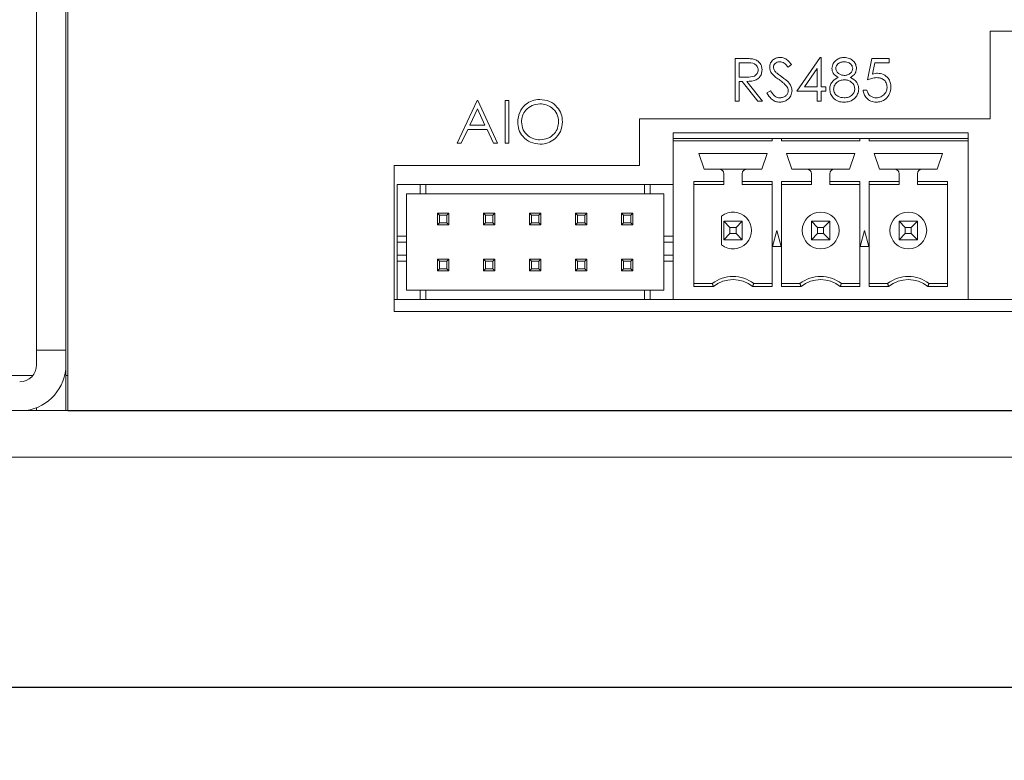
# Model space of a CAD drawing. Header units: inches. Extents: x 0.2 to 16.3, y 0.2 to 11.5.
# Tile 40 of 71: x 7 to 8.7, y 2.8 to 4.1. Entities that reach past the tile are written whole.
import ezdxf

# ---------------------------------------------------------------- set-up
doc = ezdxf.new("R2010")
doc.units = ezdxf.units.IN
doc.header["$MEASUREMENT"] = 0
doc.layers.add('FORMAT', color=7, linetype='Continuous')
doc.styles.add('SLDTEXTSTYLE0', font='TXT', dxfattribs={"width": 0.75})
doc.dimstyles.new('SLDDIMSTYLE0', dxfattribs={"dimtxt": 0.125, "dimasz": 0.13, "dimexe": 0, "dimexo": 0.0625, "dimgap": 0.03125, "dimtad": 2, "dimdec": 3, "dimzin": 4, "dimdsep": 46, "dimtxsty": 'Standard', "dimsah": 1, "dimcen": 0.09, "dimadec": 0, "dimazin": 0, "dimtfac": 1, "dimtdec": 3, "dimtofl": 0, "dimtmove": 0, "dimatfit": 3, "dimfxl": 1, "dimtolj": 1, "dimtzin": 12, "dimarcsym": 0})

# ---------------------------------------------------------------- blocks, each defined once
blk = doc.blocks.new('*D16')
at = {"layer": 'FORMAT'}
for p, q in [((6.7027, 3.7187), (6.7027, 2.825)), ((11.3527, 3.7187), (11.3527, 2.825)), ((6.7027, 2.95), (11.3527, 2.95))]:
    blk.add_line(p, q, dxfattribs=at)
for points in [[(6.7027, 2.95), (6.8327, 2.93), (6.8327, 2.97)], [(11.3527, 2.95), (11.2227, 2.97), (11.2227, 2.93)]]:
    blk.add_solid(points, dxfattribs=at)
at = {"layer": 'FORMAT', "insert": (8.8199, 3.1111), "char_height": 0.125, "attachment_point": 1, "style": 'SLDTEXTSTYLE0'}
blk.add_mtext('4.650', dxfattribs=at)

msp = doc.modelspace()

# ---------------------------------------------------------------- linework, layer by layer
at = {"color": 7, "linetype": 'Continuous', "lineweight": 15}
for p, q in [((7.0277, 4.439), (7.0277, 3.527)), ((7.0777, 4.439), (7.0777, 3.527)), ((7.0812, 3.423), (7.0812, 4.439)), ((9.2197, 4.073), (8.6597, 4.073)), ((8.6597, 4.073), (8.6597, 3.923)), ((8.2235, 4.0262), (8.2381, 4.0262)), ((8.2235, 3.9533), (8.2235, 4.0262)), ((8.23, 4.0187), (8.23, 3.9944)), ((8.2437, 4.0187), (8.23, 4.0187)), ((8.3198, 4.0157), (8.3139, 4.0112)), ((8.3291, 3.9701), (8.3689, 4.028)), ((8.3689, 4.028), (8.3703, 4.028)), ((8.3703, 4.028), (8.3703, 3.9776)), ((8.4497, 3.9897), (8.4572, 4.0262)), ((8.4572, 4.0262), (8.4871, 4.0262)), ((8.4623, 4.0187), (8.4584, 3.9995)), ((8.4871, 4.0187), (8.4623, 4.0187)), ((8.4871, 4.0262), (8.4871, 4.0187)), ((8.23, 3.9944), (8.2434, 3.9943)), ((8.3637, 4.0092), (8.342, 3.9776)), ((8.3637, 3.9776), (8.3637, 4.0092)), ((8.23, 3.9869), (8.23, 3.9533)), ((8.2354, 3.9869), (8.23, 3.9869)), ((8.2621, 3.9533), (8.2354, 3.9869)), ((8.2434, 3.9869), (8.2702, 3.9533)), ((8.342, 3.9776), (8.3637, 3.9776)), ((8.3703, 3.9776), (8.3787, 3.9776)), ((8.3787, 3.9776), (8.3787, 3.9701)), ((8.2777, 3.9673), (8.2839, 3.971)), ((8.3637, 3.9701), (8.3291, 3.9701)), ((8.3637, 3.9533), (8.3637, 3.9701)), ((8.3703, 3.9701), (8.3703, 3.9533)), ((8.3787, 3.9701), (8.3703, 3.9701)), ((8.4422, 3.972), (8.4488, 3.972)), ((7.7473, 3.8814), (7.7819, 3.9543)), ((7.7819, 3.9543), (7.7828, 3.9543)), ((7.7828, 3.9543), (7.8165, 3.8814)), ((7.8296, 3.9543), (7.8361, 3.9543)), ((7.8296, 3.8814), (7.8296, 3.9543)), ((7.8361, 3.9543), (7.8361, 3.8814)), ((8.23, 3.9533), (8.2235, 3.9533)), ((8.2702, 3.9533), (8.2621, 3.9533)), ((8.3703, 3.9533), (8.3637, 3.9533)), ((7.7823, 3.9401), (7.7691, 3.9123)), ((7.7951, 3.9123), (7.7823, 3.9401)), ((7.7691, 3.9123), (7.7951, 3.9123)), ((8.6597, 3.923), (8.0597, 3.923)), ((8.0597, 3.923), (8.0597, 3.843)), ((7.7655, 3.9048), (7.7544, 3.8814)), ((7.7986, 3.9048), (7.7655, 3.9048)), ((7.8094, 3.8814), (7.7986, 3.9048)), ((8.622, 3.8991), (8.1173, 3.8991)), ((8.1173, 3.8991), (8.1173, 3.8892)), ((8.622, 3.8892), (8.622, 3.8991)), ((7.7544, 3.8814), (7.7473, 3.8814)), ((7.8165, 3.8814), (7.8094, 3.8814)), ((7.8361, 3.8814), (7.8296, 3.8814)), ((8.1173, 3.8853), (8.1173, 3.8892)), ((8.1173, 3.8892), (8.2868, 3.8892)), ((8.1173, 3.6137), (8.1173, 3.8853)), ((8.1173, 3.8853), (8.2868, 3.8853)), ((8.2868, 3.8853), (8.2868, 3.8892)), ((8.2868, 3.8892), (8.3025, 3.8892)), ((8.3025, 3.8892), (8.3025, 3.8853)), ((8.3025, 3.8892), (8.4368, 3.8892)), ((8.3025, 3.8853), (8.4368, 3.8853)), ((8.4368, 3.8853), (8.4368, 3.8892)), ((8.4368, 3.8892), (8.4525, 3.8892)), ((8.4525, 3.8892), (8.4525, 3.8853)), ((8.4525, 3.8892), (8.622, 3.8892)), ((8.4525, 3.8853), (8.622, 3.8853)), ((8.622, 3.8892), (8.622, 3.8853)), ((8.622, 3.6137), (8.622, 3.8853)), ((8.2783, 3.8637), (8.161, 3.8637)), ((8.1702, 3.8369), (8.161, 3.8637)), ((8.2783, 3.8637), (8.2691, 3.8369)), ((8.4283, 3.8637), (8.311, 3.8637)), ((8.3202, 3.8369), (8.311, 3.8637)), ((8.4283, 3.8637), (8.4191, 3.8369)), ((8.5783, 3.8637), (8.461, 3.8637)), ((8.4702, 3.8369), (8.461, 3.8637)), ((8.5783, 3.8637), (8.5691, 3.8369)), ((8.0597, 3.843), (7.6397, 3.843)), ((7.6397, 3.843), (7.6397, 3.593)), ((8.196, 3.8369), (8.1702, 3.8369)), ((8.2433, 3.8369), (8.196, 3.8369)), ((8.2039, 3.8158), (8.2039, 3.829)), ((8.2354, 3.829), (8.2354, 3.8158)), ((8.2691, 3.8369), (8.2433, 3.8369)), ((8.346, 3.8369), (8.3202, 3.8369)), ((8.3933, 3.8369), (8.346, 3.8369)), ((8.3539, 3.8158), (8.3539, 3.829)), ((8.3854, 3.829), (8.3854, 3.8158)), ((8.4191, 3.8369), (8.3933, 3.8369)), ((8.496, 3.8369), (8.4702, 3.8369)), ((8.5433, 3.8369), (8.496, 3.8369)), ((8.5039, 3.8158), (8.5039, 3.829)), ((8.5354, 3.829), (8.5354, 3.8158)), ((8.5691, 3.8369), (8.5433, 3.8369)), ((7.6448, 3.8105), (7.6448, 3.7219)), ((7.6841, 3.8105), (7.6448, 3.8105)), ((7.6448, 3.7968), (7.6448, 3.8105)), ((7.6841, 3.7948), (7.6841, 3.8105)), ((7.694, 3.8105), (7.6841, 3.8105)), ((8.0682, 3.8105), (7.694, 3.8105)), ((7.694, 3.7948), (7.694, 3.8105)), ((8.078, 3.8105), (8.0682, 3.8105)), ((8.0682, 3.8105), (8.0682, 3.7948)), ((8.1173, 3.8105), (8.078, 3.8105)), ((8.078, 3.8105), (8.078, 3.7948)), ((8.1173, 3.7219), (8.1173, 3.8105)), ((8.2039, 3.8158), (8.1525, 3.8158)), ((8.1525, 3.8158), (8.1525, 3.6359)), ((8.2039, 3.8105), (8.1525, 3.8105)), ((8.2039, 3.8105), (8.2039, 3.8158)), ((8.2868, 3.8158), (8.2354, 3.8158)), ((8.2354, 3.8158), (8.2354, 3.8105)), ((8.2354, 3.8105), (8.2868, 3.8105)), ((8.2868, 3.6359), (8.2868, 3.8158)), ((8.3539, 3.8158), (8.3025, 3.8158)), ((8.3025, 3.8158), (8.3025, 3.6359)), ((8.3539, 3.8105), (8.3025, 3.8105)), ((8.3539, 3.8105), (8.3539, 3.8158)), ((8.4368, 3.8158), (8.3854, 3.8158)), ((8.3854, 3.8158), (8.3854, 3.8105)), ((8.3854, 3.8105), (8.4368, 3.8105)), ((8.4368, 3.6359), (8.4368, 3.8158)), ((8.5039, 3.8158), (8.4525, 3.8158)), ((8.4525, 3.8158), (8.4525, 3.6359)), ((8.5039, 3.8105), (8.4525, 3.8105)), ((8.5039, 3.8105), (8.5039, 3.8158)), ((8.5868, 3.8158), (8.5354, 3.8158)), ((8.5354, 3.8158), (8.5354, 3.8105)), ((8.5354, 3.8105), (8.5868, 3.8105)), ((8.5868, 3.6359), (8.5868, 3.8158)), ((7.6606, 3.7219), (7.6606, 3.7948)), ((7.6841, 3.7948), (7.6606, 3.7948)), ((7.6841, 3.7948), (7.694, 3.7948)), ((8.0682, 3.7948), (7.694, 3.7948)), ((8.078, 3.7948), (8.0682, 3.7948)), ((8.078, 3.7948), (8.1015, 3.7948)), ((8.1015, 3.7219), (8.1015, 3.7948)), ((7.7137, 3.7613), (7.7172, 3.7578)), ((7.7334, 3.7613), (7.7137, 3.7613)), ((7.7137, 3.7613), (7.7137, 3.7416)), ((7.7334, 3.7613), (7.73, 3.7578)), ((7.7334, 3.7416), (7.7334, 3.7613)), ((7.7925, 3.7613), (7.796, 3.7578)), ((7.7925, 3.7613), (7.7925, 3.7416)), ((7.8122, 3.7613), (7.7925, 3.7613)), ((7.8122, 3.7613), (7.8087, 3.7578)), ((7.8122, 3.7416), (7.8122, 3.7613)), ((7.8712, 3.7613), (7.8747, 3.7578)), ((7.8712, 3.7613), (7.8712, 3.7416)), ((7.8909, 3.7613), (7.8712, 3.7613)), ((7.8909, 3.7613), (7.8874, 3.7578)), ((7.8909, 3.7416), (7.8909, 3.7613)), ((7.95, 3.7613), (7.9534, 3.7578)), ((7.95, 3.7613), (7.95, 3.7416)), ((7.9697, 3.7613), (7.95, 3.7613)), ((7.9697, 3.7613), (7.9662, 3.7578)), ((7.9697, 3.7416), (7.9697, 3.7613)), ((8.0287, 3.7613), (8.0322, 3.7578)), ((8.0287, 3.7613), (8.0287, 3.7416)), ((8.0484, 3.7613), (8.0287, 3.7613)), ((8.0484, 3.7613), (8.0449, 3.7578)), ((8.0484, 3.7416), (8.0484, 3.7613)), ((7.7172, 3.7451), (7.7137, 3.7416)), ((7.7137, 3.7416), (7.7334, 3.7416)), ((7.73, 3.7578), (7.7172, 3.7578)), ((7.7172, 3.7578), (7.7172, 3.7451)), ((7.7172, 3.7451), (7.73, 3.7451)), ((7.73, 3.7578), (7.73, 3.7451)), ((7.73, 3.7451), (7.7334, 3.7416)), ((7.796, 3.7451), (7.7925, 3.7416)), ((7.7925, 3.7416), (7.8122, 3.7416)), ((7.8087, 3.7578), (7.796, 3.7578)), ((7.796, 3.7578), (7.796, 3.7451)), ((7.796, 3.7451), (7.8087, 3.7451)), ((7.8087, 3.7578), (7.8087, 3.7451)), ((7.8087, 3.7451), (7.8122, 3.7416)), ((7.8747, 3.7451), (7.8712, 3.7416)), ((7.8712, 3.7416), (7.8909, 3.7416)), ((7.8747, 3.7578), (7.8747, 3.7451)), ((7.8874, 3.7578), (7.8747, 3.7578)), ((7.8747, 3.7451), (7.8874, 3.7451)), ((7.8874, 3.7578), (7.8874, 3.7451)), ((7.8874, 3.7451), (7.8909, 3.7416)), ((7.9534, 3.7451), (7.95, 3.7416)), ((7.95, 3.7416), (7.9697, 3.7416)), ((7.9534, 3.7578), (7.9534, 3.7451)), ((7.9662, 3.7578), (7.9534, 3.7578)), ((7.9534, 3.7451), (7.9662, 3.7451)), ((7.9662, 3.7578), (7.9662, 3.7451)), ((7.9662, 3.7451), (7.9697, 3.7416)), ((8.0322, 3.7451), (8.0287, 3.7416)), ((8.0287, 3.7416), (8.0484, 3.7416)), ((8.0449, 3.7578), (8.0322, 3.7578)), ((8.0322, 3.7578), (8.0322, 3.7451)), ((8.0322, 3.7451), (8.0449, 3.7451)), ((8.0449, 3.7578), (8.0449, 3.7451)), ((8.0449, 3.7451), (8.0484, 3.7416)), ((8.2, 3.7564), (8.2, 3.7072)), ((8.2039, 3.7475), (8.2145, 3.737)), ((8.2039, 3.7475), (8.2354, 3.7475)), ((8.2039, 3.716), (8.2039, 3.7475)), ((8.2354, 3.7475), (8.2248, 3.737)), ((8.2354, 3.7475), (8.2354, 3.716)), ((8.3539, 3.7475), (8.3645, 3.737)), ((8.3539, 3.7475), (8.3854, 3.7475)), ((8.3539, 3.716), (8.3539, 3.7475)), ((8.3854, 3.7475), (8.3748, 3.737)), ((8.3854, 3.7475), (8.3854, 3.716)), ((8.5039, 3.7475), (8.5145, 3.737)), ((8.5039, 3.716), (8.5039, 3.7475)), ((8.5039, 3.7475), (8.5354, 3.7475)), ((8.5354, 3.7475), (8.5248, 3.737)), ((8.5354, 3.7475), (8.5354, 3.716)), ((8.2145, 3.7266), (8.2039, 3.716)), ((8.2248, 3.737), (8.2145, 3.737)), ((8.2145, 3.737), (8.2145, 3.7266)), ((8.2145, 3.7266), (8.2248, 3.7266)), ((8.2248, 3.7266), (8.2248, 3.737)), ((8.2248, 3.7266), (8.2354, 3.716)), ((8.2947, 3.7318), (8.2873, 3.7042)), ((8.302, 3.7042), (8.2947, 3.7318)), ((8.3645, 3.7266), (8.3539, 3.716)), ((8.3748, 3.737), (8.3645, 3.737)), ((8.3645, 3.737), (8.3645, 3.7266)), ((8.3645, 3.7266), (8.3748, 3.7266)), ((8.3748, 3.7266), (8.3748, 3.737)), ((8.3748, 3.7266), (8.3854, 3.716)), ((8.4447, 3.7318), (8.4373, 3.7042)), ((8.452, 3.7042), (8.4447, 3.7318)), ((8.5145, 3.7266), (8.5039, 3.716)), ((8.5145, 3.737), (8.5145, 3.7266)), ((8.5248, 3.737), (8.5145, 3.737)), ((8.5145, 3.7266), (8.5248, 3.7266)), ((8.5248, 3.7266), (8.5248, 3.737)), ((8.5248, 3.7266), (8.5354, 3.716)), ((7.6448, 3.7219), (7.6606, 3.7219)), ((7.6448, 3.7219), (7.6448, 3.7121)), ((7.6448, 3.7121), (7.6606, 3.7121)), ((7.6448, 3.7121), (7.6448, 3.6894)), ((7.6606, 3.7219), (7.6606, 3.7121)), ((7.6606, 3.7121), (7.6606, 3.6894)), ((8.1015, 3.7219), (8.1173, 3.7219)), ((8.1015, 3.7121), (8.1015, 3.7219)), ((8.1015, 3.7121), (8.1173, 3.7121)), ((8.1015, 3.6894), (8.1015, 3.7121)), ((8.2354, 3.716), (8.2039, 3.716)), ((8.3854, 3.716), (8.3539, 3.716)), ((8.5354, 3.716), (8.5039, 3.716)), ((8.2873, 3.7042), (8.302, 3.7042)), ((8.4373, 3.7042), (8.452, 3.7042)), ((7.6606, 3.6894), (7.6448, 3.6894)), ((7.6448, 3.6894), (7.6448, 3.6795)), ((7.6448, 3.6795), (7.6448, 3.6137)), ((7.6606, 3.6795), (7.6448, 3.6795)), ((7.6606, 3.6894), (7.6606, 3.6795)), ((7.6606, 3.6795), (7.6606, 3.6294)), ((7.7137, 3.6826), (7.7172, 3.6791)), ((7.7334, 3.6826), (7.7137, 3.6826)), ((7.7137, 3.6826), (7.7137, 3.6629)), ((7.73, 3.6791), (7.7172, 3.6791)), ((7.7172, 3.6791), (7.7172, 3.6663)), ((7.7334, 3.6826), (7.73, 3.6791)), ((7.73, 3.6791), (7.73, 3.6663)), ((7.7334, 3.6629), (7.7334, 3.6826)), ((7.7925, 3.6826), (7.796, 3.6791)), ((7.7925, 3.6826), (7.7925, 3.6629)), ((7.8122, 3.6826), (7.7925, 3.6826)), ((7.796, 3.6791), (7.796, 3.6663)), ((7.8087, 3.6791), (7.796, 3.6791)), ((7.8122, 3.6826), (7.8087, 3.6791)), ((7.8087, 3.6791), (7.8087, 3.6663)), ((7.8122, 3.6629), (7.8122, 3.6826)), ((7.8712, 3.6826), (7.8747, 3.6791)), ((7.8712, 3.6826), (7.8712, 3.6629)), ((7.8909, 3.6826), (7.8712, 3.6826)), ((7.8747, 3.6791), (7.8747, 3.6663)), ((7.8874, 3.6791), (7.8747, 3.6791)), ((7.8909, 3.6826), (7.8874, 3.6791)), ((7.8874, 3.6791), (7.8874, 3.6663)), ((7.8909, 3.6629), (7.8909, 3.6826)), ((7.95, 3.6826), (7.9534, 3.6791)), ((7.9697, 3.6826), (7.95, 3.6826)), ((7.95, 3.6826), (7.95, 3.6629)), ((7.9662, 3.6791), (7.9534, 3.6791)), ((7.9534, 3.6791), (7.9534, 3.6663)), ((7.9697, 3.6826), (7.9662, 3.6791)), ((7.9662, 3.6791), (7.9662, 3.6663)), ((7.9697, 3.6629), (7.9697, 3.6826)), ((8.0287, 3.6826), (8.0322, 3.6791)), ((8.0484, 3.6826), (8.0287, 3.6826)), ((8.0287, 3.6826), (8.0287, 3.6629)), ((8.0449, 3.6791), (8.0322, 3.6791)), ((8.0322, 3.6791), (8.0322, 3.6663)), ((8.0484, 3.6826), (8.0449, 3.6791)), ((8.0449, 3.6791), (8.0449, 3.6663)), ((8.0484, 3.6629), (8.0484, 3.6826)), ((8.1173, 3.6894), (8.1015, 3.6894)), ((8.1015, 3.6795), (8.1015, 3.6894)), ((8.1015, 3.6294), (8.1015, 3.6795)), ((8.1173, 3.6795), (8.1015, 3.6795)), ((8.1173, 3.6137), (8.1173, 3.6795)), ((7.7172, 3.6663), (7.7137, 3.6629)), ((7.7137, 3.6629), (7.7334, 3.6629)), ((7.7172, 3.6663), (7.73, 3.6663)), ((7.73, 3.6663), (7.7334, 3.6629)), ((7.796, 3.6663), (7.7925, 3.6629)), ((7.7925, 3.6629), (7.8122, 3.6629)), ((7.796, 3.6663), (7.8087, 3.6663)), ((7.8087, 3.6663), (7.8122, 3.6629)), ((7.8747, 3.6663), (7.8712, 3.6629)), ((7.8712, 3.6629), (7.8909, 3.6629)), ((7.8747, 3.6663), (7.8874, 3.6663)), ((7.8874, 3.6663), (7.8909, 3.6629)), ((7.9534, 3.6663), (7.95, 3.6629)), ((7.95, 3.6629), (7.9697, 3.6629)), ((7.9534, 3.6663), (7.9662, 3.6663)), ((7.9662, 3.6663), (7.9697, 3.6629)), ((8.0322, 3.6663), (8.0287, 3.6629)), ((8.0287, 3.6629), (8.0484, 3.6629)), ((8.0322, 3.6663), (8.0449, 3.6663)), ((8.0449, 3.6663), (8.0484, 3.6629)), ((8.1842, 3.6412), (8.1525, 3.6412)), ((8.2551, 3.6412), (8.2868, 3.6412)), ((8.3342, 3.6412), (8.3025, 3.6412)), ((8.4051, 3.6412), (8.4368, 3.6412)), ((8.4842, 3.6412), (8.4525, 3.6412)), ((8.5551, 3.6412), (8.5868, 3.6412)), ((7.6606, 3.6294), (7.6841, 3.6294)), ((7.6841, 3.6137), (7.6841, 3.6294)), ((7.6841, 3.6294), (7.694, 3.6294)), ((7.694, 3.6294), (8.0682, 3.6294)), ((7.694, 3.6137), (7.694, 3.6294)), ((8.0682, 3.6294), (8.078, 3.6294)), ((8.0682, 3.6294), (8.0682, 3.6137)), ((8.1015, 3.6294), (8.078, 3.6294)), ((8.078, 3.6294), (8.078, 3.6137)), ((8.1525, 3.6359), (8.186, 3.6359)), ((8.2533, 3.6359), (8.2868, 3.6359)), ((8.3025, 3.6359), (8.336, 3.6359)), ((8.4033, 3.6359), (8.4368, 3.6359)), ((8.4525, 3.6359), (8.486, 3.6359)), ((8.5533, 3.6359), (8.5868, 3.6359)), ((7.6397, 3.6137), (7.6448, 3.6137)), ((7.6448, 3.6137), (7.6841, 3.6137)), ((7.6841, 3.6137), (7.694, 3.6137)), ((7.694, 3.6137), (8.0682, 3.6137)), ((8.0682, 3.6137), (8.078, 3.6137)), ((8.078, 3.6137), (8.1173, 3.6137)), ((8.622, 3.6137), (8.1173, 3.6137)), ((8.622, 3.6137), (8.7084, 3.6137)), ((7.6397, 3.593), (9.2197, 3.593)), ((7.0777, 3.527), (7.0277, 3.527)), ((7.0277, 3.527), (7.0277, 3.502)), ((7.0277, 3.527), (7.0277, 3.502)), ((7.0277, 3.527), (7.0277, 3.502)), ((7.0277, 3.527), (7.0277, 3.502)), ((7.0777, 3.527), (7.0777, 3.502)), ((7.0777, 3.527), (7.0777, 3.4237)), ((7.0777, 3.527), (7.0777, 3.502)), ((7.0777, 3.527), (7.0777, 3.4237)), ((7.0211, 3.4837), (6.5277, 3.4837)), ((7.0812, 3.4837), (7.0777, 3.4837)), ((6.5277, 3.4237), (11.5277, 3.4237)), ((7.0277, 3.4285), (7.0277, 3.4237)), ((7.0277, 3.4285), (7.0277, 3.4237)), ((10.9741, 3.423), (7.0812, 3.423)), ((6.5277, 3.3437), (11.5277, 3.3437))]:
    msp.add_line(p, q, dxfattribs=at)
for centre in [(8.3697, 3.7318), (8.5197, 3.7318)]:
    msp.add_circle(centre, 0.0315, dxfattribs=at)
for centre, radius, start, end in [((8.196, 3.829), 0.00787, 0, 90), ((8.2433, 3.829), 0.00787, 90, 180), ((8.346, 3.829), 0.00787, 0, 90), ((8.3933, 3.829), 0.00787, 90, 180), ((8.496, 3.829), 0.00787, 0, 90), ((8.5433, 3.829), 0.00787, 90, 180), ((8.2197, 3.7318), 0.0315, 231.3178, 128.6822), ((8.2197, 3.594), 0.0591, 53.1301, 126.8699), ((8.2197, 3.594), 0.0538, 51.2958, 128.7042), ((8.3697, 3.594), 0.0591, 53.1301, 126.8699), ((8.3697, 3.594), 0.0538, 51.2958, 128.7042), ((8.5197, 3.594), 0.0591, 53.1301, 126.8699), ((8.5197, 3.594), 0.0538, 51.2958, 128.7042), ((6.9987, 3.502), 0.029, 270, 0), ((6.9987, 3.502), 0.079, 277.5509, 0)]:
    msp.add_arc(centre, radius, start, end, dxfattribs=at)
for points, knots in [([(8.2381, 4.0262), (8.2412, 4.0262), (8.2467, 4.0262), (8.2522, 4.0255), (8.2546, 4.0252)], [0, 0, 0, 0, 0.560239, 1, 1, 1, 1]), ([(8.2628, 4.0067), (8.2627, 4.0078), (8.2625, 4.0099), (8.2611, 4.0128), (8.259, 4.0153), (8.2536, 4.0188), (8.2481, 4.0188), (8.2437, 4.0187)], [0, 0, 0, 0, 0.125307, 0.250617, 0.375954, 0.501281, 1, 1, 1, 1]), ([(8.2546, 4.0252), (8.2569, 4.0244), (8.2615, 4.0229), (8.2663, 4.018), (8.2689, 4.0123), (8.2692, 4.0086), (8.2693, 4.0067)], [0, 0, 0, 0, 0.279797, 0.5595, 0.779626, 1, 1, 1, 1]), ([(8.2824, 4.011), (8.2827, 4.0136), (8.2833, 4.0188), (8.2883, 4.0244), (8.2943, 4.0275), (8.2983, 4.0279), (8.3004, 4.028)], [0, 0, 0, 0, 0.279553, 0.558798, 0.779378, 1, 1, 1, 1]), ([(8.2996, 4.0206), (8.2981, 4.0205), (8.2952, 4.0202), (8.2916, 4.018), (8.2893, 4.0148), (8.289, 4.0125), (8.2889, 4.0113)], [0, 0, 0, 0, 0.280274, 0.559931, 0.77992, 1, 1, 1, 1]), ([(8.2889, 4.0113), (8.289, 4.0103), (8.2892, 4.0083), (8.2908, 4.0049), (8.2926, 4.0031), (8.2937, 4.0019)], [0, 0, 0, 0, 0.279947, 0.559774, 1, 1, 1, 1]), ([(8.3139, 4.0112), (8.3118, 4.0139), (8.3089, 4.0175), (8.3035, 4.0203), (8.3009, 4.0205), (8.2996, 4.0206)], [0, 0, 0, 0, 0.559819, 0.779848, 1, 1, 1, 1]), ([(8.3004, 4.028), (8.3026, 4.0278), (8.3071, 4.0274), (8.3141, 4.0231), (8.3176, 4.0185), (8.3198, 4.0157)], [0, 0, 0, 0, 0.27975, 0.559501, 1, 1, 1, 1]), ([(8.389, 4.0093), (8.3895, 4.0123), (8.3905, 4.0181), (8.3965, 4.0242), (8.4034, 4.0275), (8.408, 4.0279), (8.4103, 4.028)], [0, 0, 0, 0, 0.278806, 0.558457, 0.77916, 1, 1, 1, 1]), ([(8.41, 4.0206), (8.408, 4.0204), (8.4042, 4.0202), (8.3995, 4.0175), (8.3961, 4.0137), (8.3957, 4.0107), (8.3955, 4.0092)], [0, 0, 0, 0, 0.280651, 0.560566, 0.78062, 1, 1, 1, 1]), ([(8.4245, 4.0094), (8.4241, 4.0113), (8.4233, 4.015), (8.4179, 4.0199), (8.413, 4.0203), (8.41, 4.0206)], [0, 0, 0, 0, 0.278971, 0.559919, 1, 1, 1, 1]), ([(8.4103, 4.028), (8.4132, 4.0277), (8.419, 4.0271), (8.4259, 4.0223), (8.4302, 4.016), (8.4307, 4.0114), (8.431, 4.0091)], [0, 0, 0, 0, 0.2799289, 0.5596229, 0.7799456, 1, 1, 1, 1]), ([(8.2693, 4.0067), (8.2691, 4.0044), (8.2687, 3.9998), (8.2651, 3.9936), (8.2569, 3.9875), (8.249, 3.9872), (8.2434, 3.9869)], [0, 0, 0, 0, 0.18712, 0.373979, 0.560911, 1, 1, 1, 1]), ([(8.2434, 3.9943), (8.2479, 3.9943), (8.2535, 3.9943), (8.259, 3.9979), (8.2619, 4.0012), (8.2624, 4.0045), (8.2628, 4.0067)], [0, 0, 0, 0, 0.499827, 0.625498, 0.751208, 1, 1, 1, 1]), ([(8.2865, 3.9999), (8.2852, 4.0018), (8.2829, 4.0052), (8.2825, 4.0092), (8.2824, 4.011)], [0, 0, 0, 0, 0.55984, 1, 1, 1, 1]), ([(8.2984, 3.99), (8.296, 3.9917), (8.2918, 3.9947), (8.2881, 3.9983), (8.2865, 3.9999)], [0, 0, 0, 0, 0.560413, 1, 1, 1, 1]), ([(8.2937, 4.0019), (8.2955, 4.0005), (8.2987, 3.998), (8.3021, 3.9957), (8.3035, 3.9947)], [0, 0, 0, 0, 0.559906, 1, 1, 1, 1]), ([(8.3035, 3.9947), (8.3081, 3.9913), (8.3145, 3.9866), (8.3199, 3.9778), (8.3204, 3.9733), (8.3207, 3.9711)], [0, 0, 0, 0, 0.560115, 0.780284, 1, 1, 1, 1]), ([(8.3996, 3.9939), (8.3965, 3.996), (8.3921, 3.9989), (8.3893, 4.005), (8.3891, 4.0079), (8.389, 4.0093)], [0, 0, 0, 0, 0.557752, 0.778932, 1, 1, 1, 1]), ([(8.3955, 4.0092), (8.3959, 4.0073), (8.3967, 4.0034), (8.4011, 3.9997), (8.4056, 3.9975), (8.4087, 3.9973), (8.4102, 3.9972)], [0, 0, 0, 0, 0.277721, 0.558224, 0.779072, 1, 1, 1, 1]), ([(8.4102, 3.9972), (8.4122, 3.9974), (8.416, 3.9978), (8.4207, 4.0008), (8.4238, 4.0048), (8.4242, 4.0079), (8.4245, 4.0094)], [0, 0, 0, 0, 0.280237, 0.560145, 0.780435, 1, 1, 1, 1]), ([(8.431, 4.0091), (8.4309, 4.0073), (8.4305, 4.0037), (8.4271, 3.9979), (8.4231, 3.9954), (8.4207, 3.9939)], [0, 0, 0, 0, 0.280159, 0.560243, 1, 1, 1, 1]), ([(8.4584, 3.9995), (8.46, 4), (8.4628, 4.0007), (8.4657, 4.0009), (8.467, 4.0009)], [0, 0, 0, 0, 0.560064, 1, 1, 1, 1]), ([(8.467, 4.0009), (8.4705, 4.0006), (8.4774, 3.9998), (8.4851, 3.9933), (8.4894, 3.9853), (8.4897, 3.9798), (8.4899, 3.9771)], [0, 0, 0, 0, 0.279688, 0.559026, 0.779292, 1, 1, 1, 1]), ([(8.3116, 3.9784), (8.3093, 3.9808), (8.3053, 3.9851), (8.3005, 3.9885), (8.2984, 3.99)], [0, 0, 0, 0, 0.5594959, 1, 1, 1, 1]), ([(8.3142, 3.9712), (8.314, 3.9727), (8.3137, 3.9753), (8.3122, 3.9774), (8.3116, 3.9784)], [0, 0, 0, 0, 0.55899, 1, 1, 1, 1]), ([(8.3852, 3.9739), (8.3855, 3.9763), (8.3859, 3.9812), (8.3908, 3.9888), (8.3963, 3.9919), (8.3996, 3.9939)], [0, 0, 0, 0, 0.279987, 0.559901, 1, 1, 1, 1]), ([(8.4104, 3.9897), (8.4078, 3.9895), (8.4027, 3.9891), (8.3967, 3.985), (8.3925, 3.9797), (8.392, 3.9757), (8.3918, 3.9737)], [0, 0, 0, 0, 0.280283, 0.560138, 0.780298, 1, 1, 1, 1]), ([(8.4282, 3.9744), (8.4278, 3.9768), (8.4269, 3.9816), (8.4218, 3.9865), (8.4161, 3.9893), (8.4123, 3.9896), (8.4104, 3.9897)], [0, 0, 0, 0, 0.278303, 0.558509, 0.779146, 1, 1, 1, 1]), ([(8.4207, 3.9939), (8.4248, 3.9914), (8.4306, 3.9879), (8.4343, 3.9801), (8.4346, 3.9764), (8.4348, 3.9745)], [0, 0, 0, 0, 0.558271, 0.779089, 1, 1, 1, 1]), ([(8.4658, 3.9935), (8.4627, 3.9931), (8.4572, 3.9926), (8.452, 3.9906), (8.4497, 3.9897)], [0, 0, 0, 0, 0.5594164, 1, 1, 1, 1]), ([(8.4834, 3.9774), (8.4831, 3.9799), (8.4826, 3.9849), (8.4777, 3.9904), (8.4717, 3.9931), (8.4678, 3.9933), (8.4658, 3.9935)], [0, 0, 0, 0, 0.279539, 0.558617, 0.779047, 1, 1, 1, 1]), ([(8.2999, 3.9514), (8.2972, 3.9517), (8.2918, 3.9522), (8.2835, 3.9577), (8.2799, 3.9637), (8.2777, 3.9673)], [0, 0, 0, 0, 0.27988, 0.559666, 1, 1, 1, 1]), ([(8.2839, 3.971), (8.286, 3.9677), (8.2891, 3.963), (8.2952, 3.9594), (8.2983, 3.959), (8.2999, 3.9589)], [0, 0, 0, 0, 0.55932, 0.779782, 1, 1, 1, 1]), ([(8.2999, 3.9589), (8.3018, 3.9591), (8.3058, 3.9595), (8.3106, 3.9624), (8.3136, 3.9666), (8.314, 3.9697), (8.3142, 3.9712)], [0, 0, 0, 0, 0.280276, 0.560148, 0.780153, 1, 1, 1, 1]), ([(8.3207, 3.9711), (8.3203, 3.9681), (8.3195, 3.9622), (8.3137, 3.9558), (8.3069, 3.952), (8.3022, 3.9516), (8.2999, 3.9514)], [0, 0, 0, 0, 0.279183, 0.559085, 0.779446, 1, 1, 1, 1]), ([(8.4099, 3.9514), (8.4064, 3.9516), (8.3993, 3.952), (8.3911, 3.958), (8.3862, 3.9657), (8.3855, 3.9712), (8.3852, 3.9739)], [0, 0, 0, 0, 0.280545, 0.559269, 0.779816, 1, 1, 1, 1]), ([(8.3918, 3.9737), (8.3922, 3.9712), (8.393, 3.9664), (8.3997, 3.96), (8.4061, 3.9593), (8.41, 3.9589)], [0, 0, 0, 0, 0.279833, 0.560198, 1, 1, 1, 1]), ([(8.41, 3.9589), (8.4125, 3.959), (8.4175, 3.9594), (8.4235, 3.9632), (8.4275, 3.9685), (8.428, 3.9724), (8.4282, 3.9744)], [0, 0, 0, 0, 0.280602, 0.559962, 0.78018, 1, 1, 1, 1]), ([(8.4348, 3.9745), (8.4345, 3.9714), (8.4339, 3.9658), (8.4307, 3.9614), (8.4292, 3.9594)], [0, 0, 0, 0, 0.559346, 1, 1, 1, 1]), ([(8.4645, 3.9514), (8.4614, 3.9517), (8.4551, 3.9523), (8.448, 3.9579), (8.4437, 3.9647), (8.4427, 3.9695), (8.4422, 3.972)], [0, 0, 0, 0, 0.279624, 0.559019, 0.77938, 1, 1, 1, 1]), ([(8.4488, 3.972), (8.4493, 3.9699), (8.4505, 3.9658), (8.4549, 3.9616), (8.4599, 3.9593), (8.4632, 3.959), (8.4649, 3.9589)], [0, 0, 0, 0, 0.28005, 0.559166, 0.779583, 1, 1, 1, 1]), ([(8.4899, 3.9771), (8.4895, 3.9733), (8.4886, 3.9657), (8.4821, 3.9569), (8.4734, 3.9521), (8.4675, 3.9516), (8.4645, 3.9514)], [0, 0, 0, 0, 0.279864, 0.559271, 0.779423, 1, 1, 1, 1]), ([(8.4649, 3.9589), (8.4676, 3.9592), (8.4731, 3.9598), (8.4792, 3.9648), (8.4829, 3.9709), (8.4832, 3.9752), (8.4834, 3.9774)], [0, 0, 0, 0, 0.279617, 0.559357, 0.779559, 1, 1, 1, 1]), ([(7.8511, 3.9175), (7.8517, 3.9232), (7.8531, 3.9344), (7.8631, 3.9472), (7.8757, 3.9549), (7.8845, 3.9558), (7.8889, 3.9562)], [0, 0, 0, 0, 0.279731, 0.559327, 0.779681, 1, 1, 1, 1]), ([(7.8892, 3.9487), (7.8846, 3.9481), (7.8754, 3.9469), (7.8649, 3.9388), (7.8586, 3.9285), (7.8579, 3.9212), (7.8576, 3.9176)], [0, 0, 0, 0, 0.279627, 0.55935, 0.77963, 1, 1, 1, 1]), ([(7.8889, 3.9562), (7.8946, 3.9556), (7.9061, 3.9544), (7.9188, 3.944), (7.9266, 3.9313), (7.9273, 3.9224), (7.9277, 3.9179)], [0, 0, 0, 0, 0.2797672, 0.5593585, 0.7795711, 1, 1, 1, 1]), ([(7.9212, 3.9179), (7.9206, 3.9225), (7.9195, 3.9318), (7.9106, 3.9418), (7.9001, 3.9476), (7.8929, 3.9484), (7.8892, 3.9487)], [0, 0, 0, 0, 0.279468, 0.55887, 0.779516, 1, 1, 1, 1]), ([(8.4292, 3.9594), (8.4261, 3.9567), (8.4205, 3.9519), (8.4131, 3.9516), (8.4099, 3.9514)], [0, 0, 0, 0, 0.557758, 1, 1, 1, 1]), ([(7.8895, 3.8795), (7.8839, 3.8802), (7.8726, 3.8814), (7.86, 3.8917), (7.8522, 3.9042), (7.8515, 3.9131), (7.8511, 3.9175)], [0, 0, 0, 0, 0.279664, 0.559354, 0.779636, 1, 1, 1, 1]), ([(7.8576, 3.9176), (7.8582, 3.913), (7.8593, 3.9038), (7.8681, 3.8939), (7.8784, 3.8879), (7.8856, 3.8873), (7.8892, 3.887)], [0, 0, 0, 0, 0.279416, 0.559076, 0.779478, 1, 1, 1, 1]), ([(7.8892, 3.887), (7.8939, 3.8875), (7.9031, 3.8886), (7.9139, 3.8966), (7.9202, 3.907), (7.9208, 3.9143), (7.9212, 3.9179)], [0, 0, 0, 0, 0.27983, 0.559389, 0.779654, 1, 1, 1, 1]), ([(7.9277, 3.9179), (7.9271, 3.9122), (7.9258, 3.9009), (7.9154, 3.8884), (7.9028, 3.8807), (7.894, 3.8799), (7.8895, 3.8795)], [0, 0, 0, 0, 0.27963, 0.559343, 0.779597, 1, 1, 1, 1])]:
    msp.add_open_spline(points, degree=3, knots=knots, dxfattribs=at)
for points in [[(8.186, 3.6359), (8.1842, 3.6412)], [(8.2551, 3.6412), (8.2533, 3.6359)], [(8.336, 3.6359), (8.3342, 3.6412)], [(8.4051, 3.6412), (8.4033, 3.6359)], [(8.486, 3.6359), (8.4842, 3.6412)], [(8.5533, 3.6359), (8.5551, 3.6412)]]:
    msp.add_open_spline(points, degree=1, dxfattribs=at)

# ---------------------------------------------------------------- dimensions: what is measured, and where the dimension line sits
at = {"layer": 'FORMAT'}
dim = msp.add_linear_dim(base=(11.3527, 2.95), p1=(6.7027, 3.7687), p2=(11.3527, 3.7687), dimstyle='SLDDIMSTYLE0', dxfattribs=at)
dim.commit()
dim.dimension.update_dxf_attribs({"geometry": '*D16', "text_midpoint": (9.0277, 2.95), "dimtype": 160})

doc.saveas('drawing.dxf')
